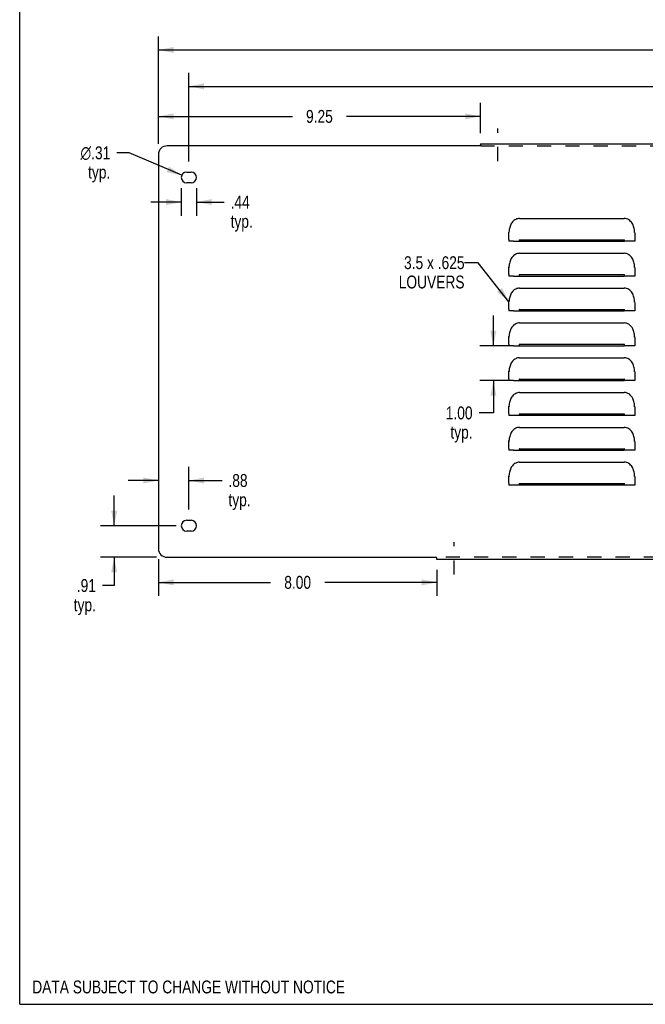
# Model space of a CAD drawing. Header units: inches. Extents: x 0 to 73.9, y 0 to 47.8.
# Tile 1 of 7: x 0 to 18, y 0 to 28.3. Entities that reach past the tile are written whole.
import ezdxf

# ---------------------------------------------------------------- set-up
doc = ezdxf.new("R2010")
doc.units = ezdxf.units.IN
doc.header["$LTSCALE"] = 4.065217
doc.header["$MEASUREMENT"] = 0
doc.linetypes.add('DASHED', pattern=[0.2, 0.1, -0.1])
doc.linetypes.add('HIDDEN', pattern=[0.2, 0.1, -0.1])
doc.layers.get('0').update_dxf_attribs({"linetype": 'CONTINUOUS'})
for name, color, linetype in [('02___PRT_ALL_AXES', 7, 'CONTINUOUS'), ('DEFAULT_2', 8, 'HIDDEN'), ('DIMENSIONS', 7, 'CONTINUOUS')]:
    doc.layers.add(name, color=color, linetype=linetype)
doc.styles.get("Standard").update_dxf_attribs({"font": 'txt', "width": 0.8})
doc.styles.add('TEXTSTYLE_1', font='gdt', dxfattribs={"width": 0.8})
doc.dimstyles.new('DIMSTYLE_1', dxfattribs={"dimtxt": 0.369565, "dimasz": 0.434783, "dimexe": 0.09, "dimexo": 0.07, "dimgap": 0.0425, "dimtad": 0, "dimtih": 1, "dimtoh": 1, "dimzin": 4, "dimdsep": 46, "dimtxsty": 'Standard', "dimblk": '_FILLED', "dimblk1": '_FILLED', "dimblk2": '_FILLED', "dimcen": 0.09, "dimadec": 0, "dimazin": 0, "dimtfac": 1, "dimtofl": 0, "dimtmove": 0, "dimatfit": 3, "dimldrblk": '_FILLED', "dimfxl": 0, "dimtolj": 1, "dimtzin": 4, "dimarcsym": 0})
doc.dimstyles.new('DIMSTYLE_2', dxfattribs={"dimtxt": 0.369565, "dimasz": 0.434783, "dimexe": 0.09, "dimexo": 0.07, "dimgap": 0.09, "dimtad": 0, "dimtih": 1, "dimtoh": 1, "dimzin": 4, "dimdsep": 46, "dimtxsty": 'Standard', "dimblk": '_FILLED', "dimblk1": '_FILLED', "dimblk2": '_FILLED', "dimcen": 0.09, "dimadec": 0, "dimazin": 0, "dimtfac": 1, "dimtofl": 0, "dimtmove": 0, "dimatfit": 3, "dimldrblk": '_FILLED', "dimfxl": 0, "dimtolj": 1, "dimtzin": 4, "dimarcsym": 0})
doc.dimstyles.get("Standard").update_dxf_attribs({"dimtxt": 0.369565, "dimasz": 0.434783, "dimexe": 0.09, "dimexo": 0.07, "dimgap": 0.09, "dimtad": 0, "dimtih": 1, "dimtoh": 1, "dimzin": 4, "dimdsep": 46, "dimtxsty": 'Standard', "dimblk": '_FILLED', "dimblk1": '_FILLED', "dimblk2": '_FILLED', "dimcen": 0.09, "dimadec": 0, "dimazin": 0, "dimtp": 0.01, "dimtm": 0.01, "dimtfac": 1, "dimtofl": 0, "dimtmove": 0, "dimatfit": 3, "dimldrblk": '_FILLED', "dimfxl": 0, "dimtolj": 1, "dimtzin": 4, "dimarcsym": 0})

# ---------------------------------------------------------------- blocks, each defined once
blk = doc.blocks.new('_FILLED')
at = {"color": 0, "linetype": 'ByBlock'}
blk.add_solid([(0, 0), (-1, 0.2), (-1, -0.2)], dxfattribs=at)
blk = doc.blocks.new('*D1')
at = {"layer": 'DIMENSIONS', "color": 2, "linetype": 'Continuous'}
for p, q in [((3.984, 24.709), (3.984, 27.799)), ((63.734, 24.709), (63.734, 27.799)), ((3.984, 27.408), (32.935, 27.408)), ((63.734, 27.408), (34.783, 27.408))]:
    blk.add_line(p, q, dxfattribs=at)
at = {"layer": 'DIMENSIONS', "color": 2, "linetype": 'Continuous', "xscale": 0.4347826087, "yscale": 0.4347826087, "zscale": 0.4347826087, "rotation": 180}
blk.add_blockref('_FILLED', (3.984, 27.408), dxfattribs=at)
at = {"layer": 'DIMENSIONS', "color": 2, "linetype": 'Continuous', "xscale": 0.4347826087, "yscale": 0.4347826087, "zscale": 0.4347826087}
blk.add_blockref('_FILLED', (63.734, 27.408), dxfattribs=at)
at = {"layer": 'DIMENSIONS', "color": 2, "linetype": 'Continuous', "insert": (33.859, 27.593), "char_height": 0.3696, "width": 1.47826, "attachment_point": 2, "line_spacing_factor": 0.9}
blk.add_mtext('59.75', dxfattribs=at)
blk = doc.blocks.new('*D4')
at = {"layer": 'DIMENSIONS', "color": 2, "linetype": 'Continuous'}
for p, q in [((3.984, 24.709), (3.984, 25.891)), ((13.234, 25.019), (13.234, 25.891)), ((3.984, 25.5), (7.833, 25.5)), ((13.234, 25.5), (9.385, 25.5))]:
    blk.add_line(p, q, dxfattribs=at)
at = {"layer": 'DIMENSIONS', "color": 2, "linetype": 'Continuous', "xscale": 0.4347826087, "yscale": 0.4347826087, "zscale": 0.4347826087, "rotation": 180}
blk.add_blockref('_FILLED', (3.984, 25.5), dxfattribs=at)
at = {"layer": 'DIMENSIONS', "color": 2, "linetype": 'Continuous', "xscale": 0.4347826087, "yscale": 0.4347826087, "zscale": 0.4347826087}
blk.add_blockref('_FILLED', (13.234, 25.5), dxfattribs=at)
at = {"layer": 'DIMENSIONS', "color": 2, "linetype": 'Continuous', "insert": (8.609, 25.685), "char_height": 0.3696, "width": 1.18261, "attachment_point": 2, "line_spacing_factor": 0.9}
blk.add_mtext('9.25', dxfattribs=at)
blk = doc.blocks.new('*D5')
at = {"layer": 'DIMENSIONS', "color": 2, "linetype": 'Continuous'}
for p, q in [((3.984, 12.783), (3.984, 11.727)), ((11.984, 12.473), (11.984, 11.727)), ((3.984, 12.118), (7.208, 12.118)), ((11.984, 12.118), (8.76, 12.118))]:
    blk.add_line(p, q, dxfattribs=at)
at = {"layer": 'DIMENSIONS', "color": 2, "linetype": 'Continuous', "xscale": 0.4347826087, "yscale": 0.4347826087, "zscale": 0.4347826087, "rotation": 180}
blk.add_blockref('_FILLED', (3.984, 12.118), dxfattribs=at)
at = {"layer": 'DIMENSIONS', "color": 2, "linetype": 'Continuous', "xscale": 0.4347826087, "yscale": 0.4347826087, "zscale": 0.4347826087}
blk.add_blockref('_FILLED', (11.984, 12.118), dxfattribs=at)
at = {"layer": 'DIMENSIONS', "color": 2, "linetype": 'Continuous', "insert": (7.984, 12.303), "char_height": 0.3696, "width": 1.18261, "attachment_point": 2, "line_spacing_factor": 0.9}
blk.add_mtext('8.00', dxfattribs=at)
blk = doc.blocks.new('*D9')
at = {"layer": 'DIMENSIONS', "color": 2, "linetype": 'Continuous'}
for p, q in [((13.605, 18.913), (13.605, 19.783)), ((14.055, 18.913), (13.214, 18.913)), ((14.055, 17.913), (13.214, 17.913)), ((13.605, 17.913), (13.605, 16.984)), ((13.605, 16.984), (13.193, 16.984))]:
    blk.add_line(p, q, dxfattribs=at)
at = {"layer": 'DIMENSIONS', "color": 2, "linetype": 'Continuous', "xscale": 0.4347826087, "yscale": 0.4347826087, "zscale": 0.4347826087}
for p, rotation in [((13.605, 18.913), 270), ((13.605, 17.913), 90)]:
    blk.add_blockref('_FILLED', p, dxfattribs=dict(at, rotation=rotation))
at = {"layer": 'DIMENSIONS', "color": 2, "linetype": 'Continuous', "insert": (13.008, 17.169), "char_height": 0.3696, "width": 1.18261, "attachment_point": 3, "line_spacing_factor": 0.9}
blk.add_mtext('1.00\\Ptyp.', dxfattribs=at)
blk = doc.blocks.new('*D11')
at = {"color": 2, "linetype": 'Continuous'}
for p, q in [((2.713, 13.746), (2.713, 14.616)), ((4.492, 13.746), (2.322, 13.746)), ((3.93, 12.837), (2.322, 12.837)), ((2.713, 12.837), (2.713, 12.027)), ((2.713, 12.027), (2.374, 12.027))]:
    blk.add_line(p, q, dxfattribs=at)
at = {"color": 2, "linetype": 'Continuous', "xscale": 0.4347826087, "yscale": 0.4347826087, "zscale": 0.4347826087}
for p, rotation in [((2.713, 13.746), 270), ((2.713, 12.837), 90)]:
    blk.add_blockref('_FILLED', p, dxfattribs=dict(at, rotation=rotation))
at = {"color": 2, "linetype": 'Continuous', "insert": (2.19, 12.212), "char_height": 0.3696, "width": 1.18261, "attachment_point": 3, "line_spacing_factor": 0.9}
blk.add_mtext('.91\\Ptyp.', dxfattribs=at)
blk = doc.blocks.new('*D12')
at = {"color": 2, "linetype": 'Continuous'}
for p, q in [((4.859, 14.207), (4.859, 15.434)), ((3.984, 15.043), (3.115, 15.043)), ((4.859, 15.043), (5.811, 15.043))]:
    blk.add_line(p, q, dxfattribs=at)
at = {"color": 2, "linetype": 'Continuous', "xscale": 0.4347826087, "yscale": 0.4347826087, "zscale": 0.4347826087}
blk.add_blockref('_FILLED', (3.984, 15.043), dxfattribs=at)
at = {"color": 2, "linetype": 'Continuous', "xscale": 0.4347826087, "yscale": 0.4347826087, "zscale": 0.4347826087, "rotation": 180}
blk.add_blockref('_FILLED', (4.859, 15.043), dxfattribs=at)
at = {"color": 2, "linetype": 'Continuous', "insert": (5.996, 15.228), "char_height": 0.3696, "width": 1.18261, "attachment_point": 1, "line_spacing_factor": 0.9}
blk.add_mtext('.88\\Ptyp.', dxfattribs=at)
blk = doc.blocks.new('*D13')
at = {"color": 2, "linetype": 'Continuous'}
for p, q in [((4.64, 23.442), (4.64, 22.648)), ((5.078, 23.442), (5.078, 22.648)), ((4.64, 23.039), (3.771, 23.039)), ((5.078, 23.039), (5.873, 23.039))]:
    blk.add_line(p, q, dxfattribs=at)
at = {"color": 2, "linetype": 'Continuous', "xscale": 0.4347826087, "yscale": 0.4347826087, "zscale": 0.4347826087}
blk.add_blockref('_FILLED', (4.64, 23.039), dxfattribs=at)
at = {"color": 2, "linetype": 'Continuous', "xscale": 0.4347826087, "yscale": 0.4347826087, "zscale": 0.4347826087, "rotation": 180}
blk.add_blockref('_FILLED', (5.078, 23.039), dxfattribs=at)
at = {"color": 2, "linetype": 'Continuous', "insert": (6.058, 23.224), "char_height": 0.3696, "width": 1.18261, "attachment_point": 1, "line_spacing_factor": 0.9}
blk.add_mtext('.44\\Ptyp.', dxfattribs=at)
blk = doc.blocks.new('*D14')
at = {"color": 2, "linetype": 'Continuous'}
for p, q in [((3.146, 24.454), (2.787, 24.454)), ((4.653, 23.808), (3.146, 24.454))]:
    blk.add_line(p, q, dxfattribs=at)
at = {"color": 2, "linetype": 'Continuous', "xscale": 0.4347826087, "yscale": 0.4347826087, "zscale": 0.4347826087, "rotation": 336.7778791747}
blk.add_blockref('_FILLED', (4.653, 23.808), dxfattribs=at)
at = {"color": 2, "linetype": 'Continuous', "insert": (2.602, 24.639), "char_height": 0.36957, "width": 1.37971, "attachment_point": 3, "line_spacing_factor": 0.9, "style": 'TEXTSTYLE_1'}
blk.add_mtext('{\\Fgdt;n}\\Ftxt;.31\\Ptyp.', dxfattribs=at)
blk = doc.blocks.new('*D19')
at = {"color": 2, "linetype": 'Continuous'}
for p, q in [((4.859, 24.207), (4.859, 26.754)), ((62.859, 24.207), (62.859, 26.754)), ((4.859, 26.363), (32.935, 26.363)), ((62.859, 26.363), (34.783, 26.363))]:
    blk.add_line(p, q, dxfattribs=at)
at = {"color": 2, "linetype": 'Continuous', "xscale": 0.4347826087, "yscale": 0.4347826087, "zscale": 0.4347826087, "rotation": 180}
blk.add_blockref('_FILLED', (4.859, 26.363), dxfattribs=at)
at = {"color": 2, "linetype": 'Continuous', "xscale": 0.4347826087, "yscale": 0.4347826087, "zscale": 0.4347826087}
blk.add_blockref('_FILLED', (62.859, 26.363), dxfattribs=at)
at = {"color": 2, "linetype": 'Continuous', "insert": (33.859, 26.548), "char_height": 0.3696, "width": 1.47826, "attachment_point": 2, "line_spacing_factor": 0.9}
blk.add_mtext('58.00', dxfattribs=at)

msp = doc.modelspace()

# ---------------------------------------------------------------- linework, layer by layer
at = {"color": 7, "linetype": 'Continuous'}
for q in [(0, 47.826), (73.913, 0)]:
    msp.add_line((0, 0), q, dxfattribs=at)
at = {"color": 3, "linetype": 'Continuous'}
for p, q in [((13.208, 24.655), (4.234, 24.655)), ((13.234, 24.715), (13.234, 24.673)), ((13.234, 24.715), (54.484, 24.715)), ((3.984, 24.405), (3.984, 13.087)), ((14.359, 22.569), (17.359, 22.569)), ((14.054, 22.179), (14.057, 22.163)), ((17.661, 22.212), (17.657, 22.245)), ((17.664, 22.179), (17.661, 22.212)), ((17.661, 22.163), (17.664, 22.179)), ((14.049, 21.963), (14.049, 22.053)), ((14.049, 21.961), (14.049, 21.914)), ((14.055, 21.913), (14.049, 21.914)), ((14.187, 21.913), (17.359, 21.913)), ((14.359, 21.957), (17.359, 21.957)), ((17.531, 21.913), (17.359, 21.913)), ((17.617, 21.913), (17.531, 21.913)), ((17.669, 22.051), (17.669, 21.914)), ((14.359, 21.569), (17.359, 21.569)), ((17.661, 21.212), (17.657, 21.245)), ((17.664, 21.179), (17.661, 21.212)), ((14.049, 20.963), (14.049, 21.053)), ((14.049, 20.961), (14.049, 20.914)), ((14.054, 21.179), (14.057, 21.163)), ((14.359, 20.957), (17.359, 20.957)), ((17.661, 21.163), (17.664, 21.179)), ((17.669, 21.051), (17.669, 20.914)), ((14.055, 20.913), (14.049, 20.914)), ((14.187, 20.913), (17.359, 20.913)), ((17.531, 20.913), (17.359, 20.913)), ((17.617, 20.913), (17.531, 20.913)), ((14.359, 20.569), (17.359, 20.569)), ((14.054, 20.179), (14.057, 20.163)), ((17.661, 20.212), (17.657, 20.245)), ((17.664, 20.179), (17.661, 20.212)), ((17.661, 20.163), (17.664, 20.179)), ((14.049, 19.963), (14.049, 20.053)), ((14.049, 19.961), (14.049, 19.914)), ((14.055, 19.913), (14.049, 19.914)), ((14.187, 19.913), (17.359, 19.913)), ((14.359, 19.957), (17.359, 19.957)), ((17.531, 19.913), (17.359, 19.913)), ((17.617, 19.913), (17.531, 19.913)), ((17.669, 20.051), (17.669, 19.914)), ((14.359, 19.569), (17.359, 19.569)), ((17.661, 19.212), (17.657, 19.245)), ((14.049, 18.963), (14.049, 19.053)), ((14.049, 18.961), (14.049, 18.914)), ((14.054, 19.179), (14.057, 19.163)), ((14.359, 18.957), (17.359, 18.957)), ((17.664, 19.179), (17.661, 19.212)), ((17.661, 19.163), (17.664, 19.179)), ((17.669, 19.051), (17.669, 18.914)), ((14.055, 18.913), (14.049, 18.914)), ((14.187, 18.913), (17.359, 18.913)), ((17.531, 18.913), (17.359, 18.913)), ((17.617, 18.913), (17.531, 18.913)), ((14.359, 18.569), (17.359, 18.569)), ((14.054, 18.179), (14.057, 18.163)), ((17.661, 18.212), (17.657, 18.245)), ((17.664, 18.179), (17.661, 18.212)), ((17.661, 18.163), (17.664, 18.179)), ((14.049, 17.963), (14.049, 18.053)), ((14.049, 17.961), (14.049, 17.914)), ((14.055, 17.913), (14.049, 17.914)), ((14.187, 17.913), (17.359, 17.913)), ((14.359, 17.957), (17.359, 17.957)), ((17.531, 17.913), (17.359, 17.913)), ((17.617, 17.913), (17.531, 17.913)), ((17.669, 18.051), (17.669, 17.914)), ((14.359, 17.569), (17.359, 17.569)), ((14.049, 16.963), (14.049, 17.053)), ((14.054, 17.179), (14.057, 17.163)), ((17.661, 17.212), (17.657, 17.245)), ((17.664, 17.179), (17.661, 17.212)), ((17.661, 17.163), (17.664, 17.179)), ((17.669, 17.051), (17.669, 16.914)), ((14.049, 16.961), (14.049, 16.914)), ((14.055, 16.913), (14.049, 16.914)), ((14.359, 16.913), (14.299, 16.913)), ((14.359, 16.957), (17.359, 16.957)), ((17.531, 16.913), (14.359, 16.913)), ((17.617, 16.913), (17.531, 16.913)), ((14.359, 16.569), (17.359, 16.569)), ((14.054, 16.179), (14.057, 16.163)), ((17.661, 16.212), (17.657, 16.245)), ((17.664, 16.179), (17.661, 16.212)), ((17.661, 16.163), (17.664, 16.179)), ((14.049, 15.963), (14.049, 16.053)), ((14.049, 15.961), (14.049, 15.914)), ((14.055, 15.913), (14.049, 15.914)), ((14.187, 15.913), (17.359, 15.913)), ((14.359, 15.957), (17.359, 15.957)), ((17.531, 15.913), (17.359, 15.913)), ((17.617, 15.913), (17.531, 15.913)), ((17.669, 16.051), (17.669, 15.914)), ((14.359, 15.569), (17.359, 15.569)), ((14.049, 14.963), (14.049, 15.053)), ((14.054, 15.179), (14.057, 15.163)), ((17.661, 15.212), (17.657, 15.245)), ((17.664, 15.179), (17.661, 15.212)), ((17.661, 15.163), (17.664, 15.179)), ((17.669, 15.051), (17.669, 14.914)), ((14.049, 14.961), (14.049, 14.914)), ((14.055, 14.913), (14.049, 14.914)), ((14.359, 14.913), (14.241, 14.913)), ((14.359, 14.957), (17.359, 14.957)), ((17.578, 14.913), (14.359, 14.913)), ((4.234, 12.837), (11.958, 12.837)), ((11.984, 12.777), (11.984, 12.819)), ((55.734, 12.777), (11.984, 12.777))]:
    msp.add_line(p, q, dxfattribs=at)
for points in [[(13.215, 24.66), (13.212, 24.657), (13.208, 24.655)], [(13.234, 24.673), (13.231, 24.67), (13.227, 24.667), (13.225, 24.665), (13.222, 24.663), (13.215, 24.66)], [(14.359, 22.569), (14.33, 22.567), (14.301, 22.562), (14.273, 22.554), (14.246, 22.542), (14.22, 22.527), (14.197, 22.51), (14.175, 22.49), (14.155, 22.469), (14.137, 22.446), (14.121, 22.422), (14.107, 22.396), (14.095, 22.369), (14.085, 22.341), (14.076, 22.311), (14.068, 22.28), (14.062, 22.248), (14.058, 22.214), (14.054, 22.179)], [(17.657, 22.245), (17.651, 22.278), (17.643, 22.31), (17.633, 22.342), (17.621, 22.373), (17.607, 22.404), (17.59, 22.433), (17.571, 22.46), (17.548, 22.486), (17.523, 22.509), (17.495, 22.529), (17.464, 22.546), (17.431, 22.559), (17.396, 22.566), (17.359, 22.569)], [(14.049, 22.053), (14.05, 22.095), (14.051, 22.137), (14.054, 22.179)], [(17.664, 22.179), (17.667, 22.135), (17.669, 22.093), (17.669, 22.051)], [(14.187, 21.913), (14.102, 21.913), (14.073, 21.913), (14.055, 21.913)], [(14.359, 21.957), (14.355, 21.956), (14.352, 21.953), (14.349, 21.95), (14.347, 21.945), (14.346, 21.94), (14.346, 21.935), (14.346, 21.93), (14.347, 21.925), (14.349, 21.921), (14.352, 21.917), (14.355, 21.914), (14.359, 21.913)], [(17.359, 21.913), (17.363, 21.914), (17.367, 21.917), (17.369, 21.921), (17.371, 21.925), (17.373, 21.93), (17.373, 21.935), (17.373, 21.94), (17.372, 21.945), (17.37, 21.949), (17.367, 21.953), (17.363, 21.956), (17.359, 21.957)], [(17.669, 21.914), (17.663, 21.913), (17.646, 21.913), (17.617, 21.913)], [(14.359, 21.569), (14.33, 21.567), (14.301, 21.562), (14.273, 21.554), (14.246, 21.542), (14.22, 21.527), (14.197, 21.51), (14.175, 21.49), (14.155, 21.469), (14.137, 21.446), (14.121, 21.422), (14.107, 21.396), (14.095, 21.369), (14.085, 21.341), (14.076, 21.311), (14.068, 21.28), (14.062, 21.248), (14.058, 21.214), (14.054, 21.179)], [(17.657, 21.245), (17.651, 21.278), (17.643, 21.31), (17.633, 21.342), (17.621, 21.373), (17.607, 21.403), (17.59, 21.433), (17.571, 21.46), (17.548, 21.486), (17.523, 21.509), (17.495, 21.529), (17.464, 21.546), (17.431, 21.559), (17.396, 21.566), (17.359, 21.569)], [(14.049, 21.053), (14.05, 21.095), (14.051, 21.137), (14.054, 21.179)], [(14.359, 20.957), (14.355, 20.956), (14.352, 20.953), (14.349, 20.95), (14.347, 20.945), (14.346, 20.94), (14.346, 20.935), (14.346, 20.93), (14.347, 20.925), (14.349, 20.921), (14.352, 20.917), (14.355, 20.914), (14.359, 20.913)], [(17.359, 20.913), (17.363, 20.914), (17.367, 20.917), (17.369, 20.921), (17.371, 20.925), (17.373, 20.93), (17.373, 20.935), (17.373, 20.94), (17.372, 20.945), (17.37, 20.949), (17.367, 20.953), (17.363, 20.956), (17.359, 20.957)], [(17.664, 21.179), (17.667, 21.135), (17.669, 21.093), (17.669, 21.051)], [(14.187, 20.913), (14.102, 20.913), (14.073, 20.913), (14.055, 20.913)], [(17.669, 20.914), (17.663, 20.913), (17.646, 20.913), (17.617, 20.913)], [(14.359, 20.569), (14.33, 20.567), (14.301, 20.562), (14.273, 20.554), (14.246, 20.542), (14.22, 20.527), (14.197, 20.51), (14.175, 20.49), (14.155, 20.469), (14.137, 20.446), (14.121, 20.422), (14.107, 20.396), (14.095, 20.369), (14.085, 20.341), (14.076, 20.311), (14.068, 20.28), (14.062, 20.248), (14.058, 20.214), (14.054, 20.179)], [(17.657, 20.245), (17.651, 20.278), (17.643, 20.31), (17.633, 20.342), (17.621, 20.373), (17.607, 20.403), (17.59, 20.433), (17.571, 20.46), (17.548, 20.486), (17.523, 20.509), (17.495, 20.529), (17.464, 20.546), (17.431, 20.559), (17.396, 20.566), (17.359, 20.569)], [(14.049, 20.053), (14.05, 20.095), (14.051, 20.137), (14.054, 20.179)], [(17.664, 20.179), (17.667, 20.135), (17.669, 20.093), (17.669, 20.051)], [(14.187, 19.913), (14.102, 19.913), (14.073, 19.913), (14.055, 19.913)], [(14.359, 19.957), (14.355, 19.956), (14.352, 19.953), (14.349, 19.95), (14.347, 19.945), (14.346, 19.94), (14.346, 19.935), (14.346, 19.93), (14.347, 19.925), (14.349, 19.921), (14.352, 19.917), (14.355, 19.914), (14.359, 19.913)], [(17.359, 19.913), (17.363, 19.914), (17.367, 19.917), (17.369, 19.921), (17.371, 19.925), (17.373, 19.93), (17.373, 19.935), (17.373, 19.94), (17.372, 19.945), (17.37, 19.949), (17.367, 19.953), (17.363, 19.956), (17.359, 19.957)], [(17.669, 19.914), (17.663, 19.913), (17.646, 19.913), (17.617, 19.913)], [(14.359, 19.569), (14.33, 19.567), (14.301, 19.562), (14.273, 19.554), (14.246, 19.542), (14.22, 19.527), (14.197, 19.51), (14.175, 19.49), (14.155, 19.469), (14.137, 19.446), (14.121, 19.422), (14.107, 19.396), (14.095, 19.369), (14.085, 19.341), (14.076, 19.311), (14.068, 19.28), (14.062, 19.248), (14.058, 19.214), (14.054, 19.179)], [(17.657, 19.245), (17.651, 19.278), (17.643, 19.31), (17.633, 19.342), (17.621, 19.373), (17.607, 19.403), (17.59, 19.433), (17.571, 19.46), (17.548, 19.486), (17.523, 19.509), (17.495, 19.529), (17.464, 19.546), (17.431, 19.559), (17.396, 19.566), (17.359, 19.569)], [(14.049, 19.053), (14.05, 19.095), (14.051, 19.137), (14.054, 19.179)], [(14.359, 18.957), (14.355, 18.956), (14.352, 18.953), (14.349, 18.95), (14.347, 18.945), (14.346, 18.94), (14.346, 18.935), (14.346, 18.93), (14.347, 18.925), (14.349, 18.921), (14.352, 18.917), (14.355, 18.914), (14.359, 18.913)], [(17.359, 18.913), (17.363, 18.914), (17.367, 18.917), (17.369, 18.921), (17.371, 18.925), (17.373, 18.93), (17.373, 18.935), (17.373, 18.94), (17.372, 18.945), (17.37, 18.949), (17.367, 18.953), (17.363, 18.956), (17.359, 18.957)], [(17.664, 19.179), (17.667, 19.135), (17.669, 19.093), (17.669, 19.051)], [(14.187, 18.913), (14.102, 18.913), (14.073, 18.913), (14.055, 18.913)], [(17.669, 18.914), (17.663, 18.913), (17.646, 18.913), (17.617, 18.913)], [(14.359, 18.569), (14.33, 18.567), (14.301, 18.562), (14.273, 18.554), (14.246, 18.542), (14.22, 18.527), (14.197, 18.51), (14.175, 18.49), (14.155, 18.469), (14.137, 18.446), (14.121, 18.422), (14.107, 18.396), (14.095, 18.369), (14.085, 18.341), (14.076, 18.311), (14.068, 18.28), (14.062, 18.248), (14.058, 18.214), (14.054, 18.179)], [(17.657, 18.245), (17.651, 18.278), (17.643, 18.31), (17.633, 18.342), (17.621, 18.373), (17.607, 18.403), (17.59, 18.433), (17.571, 18.46), (17.548, 18.486), (17.523, 18.509), (17.495, 18.529), (17.464, 18.546), (17.431, 18.559), (17.396, 18.566), (17.359, 18.569)], [(14.049, 18.053), (14.05, 18.095), (14.051, 18.137), (14.054, 18.179)], [(17.664, 18.179), (17.667, 18.135), (17.669, 18.093), (17.669, 18.051)], [(14.187, 17.913), (14.102, 17.913), (14.073, 17.913), (14.055, 17.913)], [(14.359, 17.957), (14.355, 17.956), (14.352, 17.953), (14.349, 17.95), (14.347, 17.945), (14.346, 17.94), (14.346, 17.935), (14.346, 17.93), (14.347, 17.925), (14.349, 17.921), (14.352, 17.917), (14.355, 17.914), (14.359, 17.913)], [(17.359, 17.913), (17.363, 17.914), (17.367, 17.917), (17.369, 17.921), (17.371, 17.925), (17.373, 17.93), (17.373, 17.935), (17.373, 17.94), (17.372, 17.945), (17.37, 17.949), (17.367, 17.953), (17.363, 17.956), (17.359, 17.957)], [(17.669, 17.914), (17.663, 17.913), (17.646, 17.913), (17.617, 17.913)], [(14.359, 17.569), (14.33, 17.567), (14.301, 17.562), (14.273, 17.554), (14.246, 17.542), (14.22, 17.527), (14.197, 17.51), (14.175, 17.49), (14.155, 17.469), (14.137, 17.446), (14.121, 17.422), (14.107, 17.396), (14.095, 17.369), (14.085, 17.341), (14.076, 17.311), (14.068, 17.28), (14.062, 17.248), (14.058, 17.214), (14.054, 17.179)], [(17.657, 17.245), (17.651, 17.278), (17.643, 17.31), (17.633, 17.342), (17.621, 17.373), (17.607, 17.403), (17.59, 17.433), (17.571, 17.46), (17.548, 17.486), (17.523, 17.509), (17.495, 17.529), (17.464, 17.546), (17.431, 17.559), (17.396, 17.566), (17.359, 17.569)], [(14.049, 17.053), (14.05, 17.095), (14.051, 17.137), (14.054, 17.179)], [(17.664, 17.179), (17.667, 17.135), (17.669, 17.093), (17.669, 17.051)], [(14.299, 16.913), (14.14, 16.913), (14.102, 16.913), (14.073, 16.913), (14.055, 16.913)], [(14.359, 16.957), (14.355, 16.956), (14.352, 16.953), (14.349, 16.95), (14.347, 16.945), (14.346, 16.94), (14.346, 16.935), (14.346, 16.93), (14.347, 16.925), (14.349, 16.921), (14.352, 16.917), (14.355, 16.914), (14.359, 16.913)], [(17.359, 16.913), (17.363, 16.914), (17.367, 16.917), (17.369, 16.921), (17.371, 16.925), (17.373, 16.93), (17.373, 16.935), (17.373, 16.94), (17.372, 16.945), (17.37, 16.949), (17.367, 16.953), (17.363, 16.956), (17.359, 16.957)], [(17.669, 16.914), (17.663, 16.913), (17.646, 16.913), (17.617, 16.913)], [(14.359, 16.569), (14.33, 16.567), (14.301, 16.562), (14.273, 16.554), (14.246, 16.542), (14.22, 16.527), (14.197, 16.51), (14.175, 16.49), (14.155, 16.469), (14.137, 16.446), (14.121, 16.422), (14.107, 16.396), (14.095, 16.369), (14.085, 16.341), (14.076, 16.311), (14.068, 16.28), (14.062, 16.248), (14.058, 16.214), (14.054, 16.179)], [(17.657, 16.245), (17.651, 16.278), (17.643, 16.31), (17.633, 16.342), (17.621, 16.373), (17.607, 16.403), (17.59, 16.433), (17.571, 16.46), (17.548, 16.486), (17.523, 16.509), (17.495, 16.529), (17.464, 16.546), (17.431, 16.559), (17.396, 16.566), (17.359, 16.569)], [(14.049, 16.053), (14.05, 16.095), (14.051, 16.137), (14.054, 16.179)], [(17.664, 16.179), (17.667, 16.135), (17.669, 16.093), (17.669, 16.051)], [(14.187, 15.913), (14.102, 15.913), (14.073, 15.913), (14.055, 15.913)], [(14.359, 15.957), (14.355, 15.956), (14.352, 15.953), (14.349, 15.95), (14.347, 15.945), (14.346, 15.94), (14.346, 15.935), (14.346, 15.93), (14.347, 15.925), (14.349, 15.921), (14.352, 15.917), (14.355, 15.914), (14.359, 15.913)], [(17.359, 15.913), (17.363, 15.914), (17.367, 15.917), (17.369, 15.921), (17.371, 15.925), (17.373, 15.93), (17.373, 15.935), (17.373, 15.94), (17.372, 15.945), (17.37, 15.949), (17.367, 15.953), (17.363, 15.956), (17.359, 15.957)], [(17.669, 15.914), (17.663, 15.913), (17.646, 15.913), (17.617, 15.913)], [(14.359, 15.569), (14.33, 15.567), (14.301, 15.562), (14.273, 15.554), (14.246, 15.542), (14.22, 15.527), (14.197, 15.51), (14.175, 15.49), (14.155, 15.469), (14.137, 15.446), (14.121, 15.422), (14.107, 15.396), (14.095, 15.369), (14.085, 15.341), (14.076, 15.311), (14.068, 15.28), (14.062, 15.248), (14.058, 15.214), (14.054, 15.179)], [(17.657, 15.245), (17.651, 15.278), (17.643, 15.31), (17.633, 15.342), (17.621, 15.373), (17.607, 15.403), (17.59, 15.433), (17.571, 15.46), (17.548, 15.486), (17.523, 15.509), (17.495, 15.529), (17.464, 15.546), (17.431, 15.559), (17.396, 15.566), (17.359, 15.569)], [(14.049, 15.053), (14.05, 15.095), (14.051, 15.137), (14.054, 15.179)], [(17.664, 15.179), (17.667, 15.135), (17.669, 15.093), (17.669, 15.051)], [(14.241, 14.913), (14.14, 14.913), (14.102, 14.913), (14.073, 14.913), (14.055, 14.913)], [(14.359, 14.957), (14.355, 14.956), (14.352, 14.953), (14.349, 14.95), (14.347, 14.945), (14.346, 14.94), (14.346, 14.935), (14.346, 14.93), (14.347, 14.925), (14.349, 14.921), (14.352, 14.917), (14.355, 14.914), (14.359, 14.913)], [(17.359, 14.913), (17.363, 14.914), (17.367, 14.917), (17.369, 14.921), (17.371, 14.925), (17.373, 14.93), (17.373, 14.935), (17.373, 14.94), (17.372, 14.945), (17.37, 14.949), (17.367, 14.953), (17.363, 14.956), (17.359, 14.957)], [(17.669, 14.914), (17.663, 14.913), (17.646, 14.913), (17.617, 14.913), (17.578, 14.913)], [(11.972, 12.829), (11.965, 12.832), (11.962, 12.835), (11.958, 12.837)], [(11.984, 12.819), (11.981, 12.822), (11.977, 12.825), (11.975, 12.827), (11.972, 12.829)]]:
    msp.add_lwpolyline(points, dxfattribs=at)
for centre, start, end in [((4.234, 24.405), 90, 180), ((4.234, 13.087), 180, 270)]:
    msp.add_arc(centre, 0.25, start, end, dxfattribs=at)
at = {"layer": '02___PRT_ALL_AXES', "color": 2, "linetype": 'DASHED'}
for p, q in [((13.734, 24.219), (13.734, 25.15)), ((12.484, 12.341), (12.484, 13.272))]:
    msp.add_line(p, q, dxfattribs=at)
at = {"layer": '02___PRT_ALL_AXES', "color": 3, "linetype": 'Continuous'}
for p, q in [((4.797, 23.902), (4.922, 23.902)), ((4.922, 23.59), (4.797, 23.59)), ((4.797, 13.902), (4.922, 13.902)), ((4.922, 13.59), (4.797, 13.59))]:
    msp.add_line(p, q, dxfattribs=at)
for centre, start, end in [((4.797, 23.746), 90, 270), ((4.922, 23.746), 270, 90), ((4.797, 13.746), 90, 270), ((4.922, 13.746), 270, 90)]:
    msp.add_arc(centre, 0.156, start, end, dxfattribs=at)
at = {"layer": 'DEFAULT_2', "color": 8, "linetype": 'HIDDEN'}
for p, q in [((13.234, 24.655), (54.484, 24.655)), ((55.734, 12.837), (11.984, 12.837))]:
    msp.add_line(p, q, dxfattribs=at)

# ---------------------------------------------------------------- texts
at = {"color": 2, "linetype": 'Continuous', "insert": (0.361, 0.683), "char_height": 0.36957, "width": 10.93913, "attachment_point": 1, "line_spacing_factor": 0.9}
msp.add_mtext('DATA SUBJECT TO CHANGE WITHOUT NOTICE', dxfattribs=at)
at = {"layer": 'DIMENSIONS', "color": 2, "linetype": 'Continuous', "insert": (12.777, 21.483), "char_height": 0.3696, "width": 2.95652, "attachment_point": 3, "line_spacing_factor": 0.9}
msp.add_mtext('3.5 x .625\\PLOUVERS', dxfattribs=at)

# ---------------------------------------------------------------- dimensions: what is measured, and where the dimension line sits
at = {"color": 2, "linetype": 'Continuous'}
dim = msp.add_linear_dim(base=(62.859, 26.363), p1=(4.859, 24.137), p2=(62.859, 24.137), dimstyle='DIMSTYLE_1', dxfattribs=at)
dim.commit()
dim.dimension.update_dxf_attribs({"geometry": '*D19', "text_midpoint": (33.859, 26.363), "dimtype": 160})
dim = msp.add_diameter_dim_2p(p1=(4.653, 23.808), p2=(4.94, 23.684), text='<>\\Ptyp.', dimstyle='DIMSTYLE_2', dxfattribs=at)
dim.commit()
dim.dimension.update_dxf_attribs({"geometry": '*D14', "text_midpoint": (1.913, 24.177), "dimtype": 163})
for base, p1, p2, angle, picture, middle in [((4.64, 23.039), (5.078, 23.512), (4.64, 23.512), 180, '*D13', (6.649, 22.762)), ((2.713, 13.746), (4, 12.837), (4.562, 13.746), 90, '*D11', (1.598, 11.75))]:
    dim = msp.add_linear_dim(base=base, p1=p1, p2=p2, angle=angle, text='<>\\Ptyp.', dimstyle='DIMSTYLE_1', dxfattribs=at)
    dim.commit()
    dim.dimension.update_dxf_attribs({"geometry": picture, "text_midpoint": middle, "dimtype": 160})
dim = msp.add_linear_dim(base=(4.859235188, 15.042915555), p1=(3.984235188, 13.087237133), p2=(4.859235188, 14.136584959), text='<>\\Ptyp.', dimstyle='DIMSTYLE_1', dxfattribs=at)
dim.commit()
dim.dimension.update_dxf_attribs({"geometry": '*D12', "text_midpoint": (6.587555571, 14.765741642), "dimtype": 160})
at = {"layer": 'DIMENSIONS', "color": 2, "linetype": 'Continuous'}
for base, p1, p2, picture, middle in [((63.734, 27.408), (3.984, 24.639), (63.734, 24.639), '*D1', (33.859, 27.408)), ((13.234, 25.5), (3.984, 24.639), (13.234, 24.949), '*D4', (8.609, 25.5)), ((11.984, 12.118), (3.984, 12.853), (11.984, 11.657), '*D5', (7.984, 12.118))]:
    dim = msp.add_linear_dim(base=base, p1=p1, p2=p2, dimstyle='DIMSTYLE_1', dxfattribs=at)
    dim.commit()
    dim.dimension.update_dxf_attribs({"geometry": picture, "text_midpoint": middle, "dimtype": 160})
dim = msp.add_linear_dim(base=(13.605, 18.913), p1=(14.125, 17.913), p2=(14.125, 18.913), angle=90, text='<>\\Ptyp.', dimstyle='DIMSTYLE_1', dxfattribs=at)
dim.commit()
dim.dimension.update_dxf_attribs({"geometry": '*D9', "text_midpoint": (12.416, 16.707), "dimtype": 160})

# ---------------------------------------------------------------- leaders
at = {"layer": 'DIMENSIONS', "color": 2, "linetype": 'Continuous', "annotation_type": 0, "has_hookline": 1, "hookline_direction": 1, "text_width": 2.47}
msp.add_leader([(14.054, 20.179), (13.165, 21.298), (12.777, 21.298)], dimstyle='Standard', override={"dimtad": 0}, dxfattribs=at)

doc.saveas('drawing.dxf')
